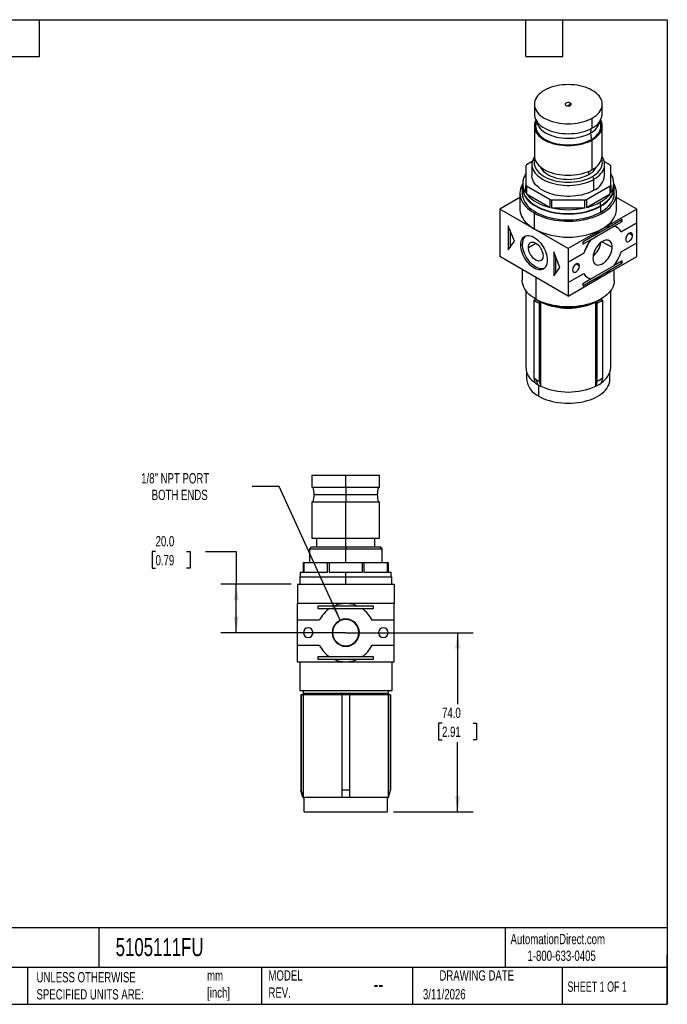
# Model space of a CAD drawing. Header units: millimetres. Extents: x 13 to 546, y 13 to 419.
# Tile 2 of 2: x 279 to 546, y 13 to 419. Entities that reach past the tile are written whole.
import ezdxf

# ---------------------------------------------------------------- set-up
doc = ezdxf.new("R2010")
doc.units = ezdxf.units.MM
doc.header["$LTSCALE"] = 2
doc.linetypes.add('SLD-Solid', pattern=[0])
doc.layers.add('DIMENSIONS', color=140, linetype='SLD-Solid', lineweight=25)
doc.layers.add('TEXT', color=140, linetype='SLD-Solid', lineweight=25)
doc.styles.add('SLDTEXTSTYLE0', font='TXT', dxfattribs={"width": 0.7})
doc.styles.add('SLDTEXTSTYLE1', font='TXT', dxfattribs={"width": 0.65})
doc.dimstyles.new('SLDDIMSTYLE2', dxfattribs={"dimtxt": 4.316016, "dimasz": 6.604, "dimexe": 0, "dimexo": 0.0625, "dimgap": 1.079004, "dimtad": 0, "dimtih": 1, "dimtoh": 1, "dimdec": 1, "dimrnd": 1e-09, "dimzin": 4, "dimdsep": 46, "dimtxsty": 'SLDTEXTSTYLE0', "dimsah": 1, "dimcen": 0.09, "dimadec": 0, "dimazin": 1, "dimtfac": 1, "dimtdec": 1, "dimtofl": 0, "dimtmove": 0, "dimatfit": 3, "dimfxl": 0, "dimfrac": 2, "dimtolj": 1, "dimtzin": 12, "dimarcsym": 0})
doc.dimstyles.new('SLDDIMSTYLE4', dxfattribs={"dimtxt": 4.316016, "dimasz": 6.604, "dimexe": 0, "dimexo": 0.0625, "dimgap": 1.079004, "dimtad": 0, "dimtih": 1, "dimtoh": 1, "dimdec": 1, "dimrnd": 1e-09, "dimzin": 12, "dimdsep": 46, "dimtxsty": 'SLDTEXTSTYLE0', "dimsah": 1, "dimcen": 0, "dimadec": 0, "dimazin": 3, "dimtfac": 1, "dimtdec": 1, "dimtofl": 0, "dimtmove": 0, "dimatfit": 3, "dimfxl": 0, "dimfrac": 2, "dimtolj": 1, "dimtzin": 12, "dimarcsym": 0})

# ---------------------------------------------------------------- blocks, each defined once
blk = doc.blocks.new('_D_5')
at = {"layer": 'DIMENSIONS'}
for p, q in [((334.88, 199.53), (333.43, 199.53)), ((333.43, 199.53), (333.43, 192.67)), ((347.7, 199.53), (349.15, 199.53)), ((349.15, 199.53), (349.15, 192.67)), ((355.49, 199.53), (368.19, 199.53)), ((368.19, 199.53), (368.19, 186.09)), ((333.43, 192.67), (334.88, 192.67)), ((349.15, 192.67), (347.7, 192.67)), ((390.88, 186.09), (361.84, 186.09)), ((368.19, 166.09), (368.19, 186.09)), ((410.83, 166.09), (361.84, 166.09))]:
    blk.add_line(p, q, dxfattribs=at)
for points in [[(368.19, 186.09), (367.17, 179.49), (369.2, 179.49)], [(368.19, 166.09), (369.2, 172.7), (367.17, 172.7)]]:
    blk.add_solid(points, dxfattribs=at)
at = {"layer": 'DIMENSIONS', "char_height": 4.233, "attachment_point": 1, "style": 'SLDTEXTSTYLE0'}
for s, insert in [('20.0', (334.88, 205.95)), ('0.79', (334.88, 198.13))]:
    blk.add_mtext(s, dxfattribs=dict(at, insert=insert))
blk = doc.blocks.new('_D_6')
at = {"layer": 'DIMENSIONS'}
for p, q in [((385.91, 226.48), (374.8, 226.48)), ((411.05, 171.21), (385.91, 226.48))]:
    blk.add_line(p, q, dxfattribs=at)
blk.add_solid([(411.05, 171.21), (409.24, 177.65), (407.39, 176.81)], dxfattribs=at)
at = {"layer": 'DIMENSIONS', "attachment_point": 1, "style": 'SLDTEXTSTYLE0'}
for s, insert, char_height in [('1/8" NPT PORT', (328.96, 231.94), 4.2333), ('BOTH ENDS', (333.28, 225.08), 4.233)]:
    blk.add_mtext(s, dxfattribs=dict(at, insert=insert, char_height=char_height))
blk = doc.blocks.new('_D_7')
at = {"layer": 'DIMENSIONS'}
for p, q in [((415.91, 166.09), (465.9, 166.09)), ((459.55, 166.09), (459.55, 136.54)), ((453.13, 128.72), (451.69, 128.72)), ((451.69, 128.72), (451.69, 121.86)), ((465.96, 128.72), (467.41, 128.72)), ((467.41, 128.72), (467.41, 121.86)), ((451.69, 121.86), (453.13, 121.86)), ((459.55, 92.09), (459.55, 120.89)), ((467.41, 121.86), (465.96, 121.86)), ((433.11, 92.09), (465.9, 92.09))]:
    blk.add_line(p, q, dxfattribs=at)
for points in [[(459.55, 166.09), (458.53, 159.49), (460.56, 159.49)], [(459.55, 92.09), (460.56, 98.7), (458.53, 98.7)]]:
    blk.add_solid(points, dxfattribs=at)
at = {"layer": 'DIMENSIONS', "char_height": 4.233, "attachment_point": 1, "style": 'SLDTEXTSTYLE0'}
for s, insert in [('74.0', (453.13, 135.14)), ('2.91', (453.13, 127.31))]:
    blk.add_mtext(s, dxfattribs=dict(at, insert=insert))

msp = doc.modelspace()

# ---------------------------------------------------------------- linework, layer by layer
for p, q in [((491.23, 384.2), (491.23, 380.12)), ((519.23, 380.12), (519.23, 384.2)), ((515.13, 374.41), (515.13, 378.49)), ((491.23, 375.22), (491.23, 362.97)), ((519.23, 362.97), (519.23, 375.22)), ((515.13, 357.26), (515.13, 369.51)), ((487.73, 358.77), (487.73, 350.84)), ((490.36, 360.51), (488, 359.15)), ((490.23, 359.36), (490.23, 354.81)), ((520.1, 360.51), (522.46, 359.15)), ((520.23, 354.81), (520.23, 359.36)), ((522.73, 350.84), (522.73, 358.77)), ((513.71, 355.22), (513.71, 356.54)), ((515.18, 354.37), (515.84, 353.24)), ((486.23, 349.91), (486.23, 347.46)), ((486.43, 351.54), (486.43, 349.91)), ((487.73, 347.58), (487.73, 350.84)), ((488, 350.47), (488, 347.2)), ((488, 350.47), (497.71, 344.86)), ((512.75, 344.86), (522.46, 350.47)), ((515.84, 348.68), (515.84, 353.24)), ((522.46, 347.2), (522.46, 350.47)), ((522.73, 350.84), (522.73, 347.58)), ((524.03, 349.91), (524.03, 351.54)), ((524.23, 347.46), (524.23, 349.91)), ((485.28, 345.7), (476.98, 340.91)), ((485.28, 347.46), (485.28, 340.93)), ((488, 347.2), (497.71, 341.59)), ((512.75, 341.59), (522.46, 347.2)), ((525.18, 340.93), (525.18, 347.46)), ((533.48, 340.95), (525.18, 345.74)), ((497.71, 341.59), (497.71, 344.86)), ((498.36, 344.71), (498.36, 341.44)), ((498.36, 344.71), (512.1, 344.71)), ((498.36, 341.44), (512.1, 341.44)), ((512.1, 341.44), (512.1, 344.71)), ((512.75, 344.86), (512.75, 341.59)), ((518.52, 342.23), (518.52, 343.87)), ((518.66, 339.7), (518.66, 342.15)), ((476.98, 340.91), (476.98, 335.27)), ((505.19, 324.62), (476.98, 340.91)), ((491.12, 339.32), (491.12, 332.78)), ((533.48, 340.95), (519.34, 332.78)), ((533.48, 335.31), (533.48, 340.95)), ((476.98, 335.31), (476.94, 335.29)), ((476.94, 335.29), (476.94, 326.96)), ((476.98, 335.27), (476.94, 335.29)), ((482.96, 327.66), (480.48, 334.04)), ((480.48, 334.04), (480.48, 324.14)), ((514.68, 328.42), (524.06, 333.84)), ((522.76, 333.9), (515.98, 329.99)), ((527.47, 336.66), (522.73, 333.92)), ((522.76, 333.9), (522.73, 333.92)), ((524.03, 333.86), (527.47, 335.84)), ((524.03, 333.86), (524.06, 333.84)), ((525.37, 333.36), (525.34, 333.38)), ((526.76, 336.25), (527.47, 335.84)), ((527.04, 331.59), (533.48, 335.31)), ((533.51, 335.29), (527.05, 331.56)), ((527.47, 335.84), (527.47, 336.66)), ((533.51, 335.29), (533.48, 335.31)), ((533.51, 326.96), (533.51, 335.29)), ((481.19, 332.21), (481.19, 325.14)), ((519.34, 332.78), (505.19, 324.62)), ((515.94, 330.01), (511.2, 327.27)), ((515.94, 330.01), (515.98, 329.99)), ((530.33, 330.92), (531.75, 330.11)), ((476.98, 326.94), (476.94, 326.96)), ((476.98, 326.94), (476.98, 321.31)), ((480.48, 324.14), (482.96, 327.66)), ((485.61, 326.13), (486.31, 326.54)), ((488.77, 325.12), (491.79, 326.87)), ((511.2, 326.46), (514.65, 328.44)), ((511.2, 327.27), (511.2, 326.46)), ((514.68, 328.42), (514.65, 328.44)), ((519.25, 327.48), (523.35, 325.26)), ((527.05, 323.23), (533.51, 326.96)), ((533.48, 321.35), (533.48, 326.94)), ((505.19, 305.02), (476.98, 321.31)), ((501.69, 316.84), (499.22, 323.22)), ((499.22, 323.22), (499.22, 313.32)), ((499.93, 321.4), (499.93, 314.33)), ((505.19, 324.62), (505.19, 318.98)), ((505.19, 318.98), (511.65, 322.71)), ((511.69, 322.69), (505.23, 318.96)), ((511.69, 322.69), (511.65, 322.71)), ((520.14, 313.65), (533.48, 321.35)), ((505.23, 318.96), (505.19, 318.98)), ((505.23, 318.96), (505.23, 310.64)), ((508.41, 318.27), (509.83, 317.45)), ((524.06, 317.51), (514.68, 312.09)), ((522.73, 315.96), (527.47, 318.7)), ((527.47, 319.51), (524.11, 317.58)), ((526.76, 319.11), (527.47, 318.7)), ((527.47, 318.7), (527.47, 319.51)), ((486.23, 315.97), (486.23, 311.53)), ((499.22, 313.32), (501.69, 316.84)), ((505.23, 310.64), (511.69, 314.37)), ((515.98, 312.02), (522.76, 315.94)), ((522.73, 315.96), (522.76, 315.94)), ((524.23, 311.53), (524.23, 316.01)), ((491.79, 312.76), (491.79, 303.78)), ((505.19, 305.02), (518.6, 312.76)), ((505.23, 310.64), (505.19, 310.66)), ((505.19, 310.66), (505.19, 305.02)), ((514.63, 312.1), (511.2, 310.12)), ((511.2, 309.31), (515.94, 312.04)), ((511.2, 310.12), (511.2, 309.31)), ((513.34, 312.59), (513.37, 312.57)), ((515.98, 312.02), (515.94, 312.04)), ((487.68, 307.33), (487.68, 275.6)), ((522.78, 275.6), (522.78, 307.33)), ((491.13, 303.31), (491.8, 303.7)), ((491.13, 271.14), (491.13, 303.31)), ((491.8, 303.7), (491.22, 304.12)), ((492.89, 303.19), (492.82, 303.06)), ((493.93, 302.47), (493.25, 302.09)), ((493.25, 302.09), (493.25, 269.91)), ((493.93, 267.85), (493.93, 302.47)), ((516.53, 302.47), (516.53, 267.85)), ((517.21, 302.09), (516.53, 302.47)), ((517.21, 269.91), (517.21, 302.09)), ((519.23, 304.12), (518.65, 303.7)), ((518.65, 303.7), (519.33, 303.31)), ((519.33, 303.31), (519.33, 271.14)), ((488.03, 273.59), (488.03, 270.7)), ((522.43, 270.7), (522.43, 273.59)), ((492.72, 268.38), (492.15, 270.5)), ((493.07, 263.68), (493.07, 268.18)), ((493.82, 267.79), (493.93, 267.85)), ((516.53, 267.85), (516.64, 267.79)), ((399.37, 231.09), (399.37, 226.09)), ((399.37, 231.09), (413.37, 231.09)), ((413.37, 226.09), (413.37, 231.09)), ((413.37, 231.09), (427.37, 231.09)), ((427.37, 226.09), (427.37, 231.09)), ((399.37, 226.09), (413.37, 226.09)), ((413.37, 226.09), (427.37, 226.09)), ((413.37, 226.09), (413.37, 223.09)), ((399.37, 220.09), (399.37, 205.09)), ((399.37, 220.09), (413.37, 220.09)), ((400.34, 223.09), (413.37, 223.09)), ((413.37, 223.09), (413.37, 220.09)), ((413.37, 223.09), (426.41, 223.09)), ((413.37, 205.09), (413.37, 220.09)), ((413.37, 220.09), (427.37, 220.09)), ((427.37, 205.09), (427.37, 220.09)), ((399.37, 205.09), (413.37, 205.09)), ((401.37, 205.09), (401.37, 201.59)), ((413.37, 205.09), (427.37, 205.09)), ((413.37, 201.59), (413.37, 205.09)), ((425.37, 201.59), (425.37, 205.09)), ((399.29, 201.59), (398.37, 200.67)), ((398.37, 200.67), (398.37, 195.09)), ((398.37, 200.67), (413.37, 200.67)), ((399.29, 201.59), (413.37, 201.59)), ((413.37, 201.59), (413.37, 200.67)), ((413.37, 201.59), (427.45, 201.59)), ((413.37, 195.09), (413.37, 200.67)), ((413.37, 200.67), (428.37, 200.67)), ((428.37, 200.67), (427.45, 201.59)), ((428.37, 195.09), (428.37, 200.67)), ((395.87, 191.09), (395.87, 195.09)), ((395.87, 195.09), (396.14, 195.09)), ((396.14, 195.09), (396.14, 191.09)), ((396.14, 195.09), (405.86, 195.09)), ((405.86, 191.09), (405.86, 195.09)), ((405.86, 195.09), (406.51, 195.09)), ((406.51, 195.09), (406.51, 191.09)), ((406.51, 195.09), (420.24, 195.09)), ((420.24, 191.09), (420.24, 195.09)), ((420.24, 195.09), (420.89, 195.09)), ((420.89, 195.09), (420.89, 191.09)), ((420.89, 195.09), (430.61, 195.09)), ((430.61, 191.09), (430.61, 195.09)), ((430.61, 195.09), (430.87, 195.09)), ((430.87, 195.09), (430.87, 191.09)), ((394.57, 191.09), (394.57, 189.09)), ((394.57, 191.09), (395.87, 191.09)), ((396.14, 191.09), (405.86, 191.09)), ((406.51, 191.09), (413.37, 191.09)), ((413.37, 189.09), (413.37, 191.09)), ((413.37, 191.09), (420.24, 191.09)), ((420.89, 191.09), (430.61, 191.09)), ((430.87, 191.09), (432.17, 191.09)), ((432.17, 189.09), (432.17, 191.09)), ((394.37, 189.09), (394.37, 186.09)), ((394.37, 189.09), (413.37, 189.09)), ((413.37, 186.09), (413.37, 189.09)), ((413.37, 189.09), (432.37, 189.09)), ((432.37, 186.09), (432.37, 189.09)), ((393.42, 186.09), (393.42, 178.09)), ((393.42, 186.09), (433.32, 186.09)), ((433.32, 186.09), (433.32, 178.09)), ((413.37, 178.09), (393.37, 178.09)), ((393.37, 178.09), (393.37, 171.19)), ((401.87, 177.09), (401.87, 176.09)), ((408.58, 177.09), (401.87, 177.09)), ((401.87, 176.09), (406.74, 176.09)), ((406.74, 176.09), (420.01, 176.09)), ((418.17, 177.09), (408.58, 177.09)), ((433.37, 178.09), (413.37, 178.09)), ((424.87, 177.09), (418.17, 177.09)), ((420.01, 176.09), (424.87, 176.09)), ((424.87, 176.09), (424.87, 177.09)), ((433.37, 171.19), (433.37, 178.09)), ((393.37, 171.19), (393.37, 160.99)), ((402.51, 171.19), (393.37, 171.19)), ((433.37, 171.19), (424.24, 171.19)), ((433.37, 160.99), (433.37, 171.19)), ((407.95, 166.09), (407.75, 166.09)), ((413.37, 166.09), (407.95, 166.09)), ((413.37, 166.09), (418.8, 166.09)), ((418.8, 166.09), (419, 166.09)), ((393.37, 160.99), (402.51, 160.99)), ((393.37, 160.99), (393.37, 154.09)), ((424.24, 160.99), (433.37, 160.99)), ((433.37, 154.09), (433.37, 160.99)), ((401.87, 156.09), (401.87, 155.09)), ((406.74, 156.09), (401.87, 156.09)), ((401.87, 155.09), (408.58, 155.09)), ((420.01, 156.09), (406.74, 156.09)), ((408.58, 155.09), (418.17, 155.09)), ((418.17, 155.09), (424.87, 155.09)), ((424.87, 156.09), (420.01, 156.09)), ((424.87, 155.09), (424.87, 156.09)), ((393.37, 154.09), (413.37, 154.09)), ((394.37, 154.09), (394.37, 142.09)), ((413.37, 154.09), (433.37, 154.09)), ((432.37, 154.09), (432.37, 142.09)), ((432.37, 142.09), (394.37, 142.09)), ((394.87, 140.49), (394.87, 101.09)), ((394.94, 140.49), (394.87, 140.49)), ((394.94, 140.49), (394.94, 101.09)), ((395.89, 140.49), (394.94, 140.49)), ((395.82, 142.09), (395.82, 140.99)), ((430.92, 140.99), (395.82, 140.99)), ((396.07, 140.74), (395.82, 140.99)), ((396.07, 140.74), (395.82, 140.49)), ((411.87, 140.49), (395.89, 140.49)), ((395.89, 98.09), (395.89, 140.49)), ((430.67, 140.74), (396.07, 140.74)), ((414.87, 140.49), (411.87, 140.49)), ((411.87, 101.09), (411.87, 140.49)), ((414.87, 140.49), (414.87, 101.09)), ((430.86, 140.49), (414.87, 140.49)), ((430.67, 140.74), (430.92, 140.99)), ((430.67, 140.74), (430.92, 140.49)), ((430.86, 140.49), (430.86, 98.09)), ((431.81, 140.49), (430.86, 140.49)), ((430.92, 142.09), (430.92, 140.99)), ((431.81, 101.09), (431.81, 140.49)), ((431.87, 140.49), (431.81, 140.49)), ((431.87, 140.49), (431.87, 101.09)), ((394.94, 101.09), (394.87, 101.09)), ((395.68, 98.09), (394.87, 101.09)), ((395.74, 98.09), (395.68, 98.09)), ((395.74, 98.09), (395.89, 98.09)), ((411.87, 98.09), (395.89, 98.09)), ((396.17, 92.09), (396.17, 98.09)), ((414.87, 101.09), (411.87, 101.09)), ((411.87, 98.09), (411.87, 101.09)), ((414.87, 98.09), (411.87, 98.09)), ((414.87, 101.09), (414.87, 98.09)), ((430.86, 98.09), (414.87, 98.09)), ((430.57, 92.09), (430.57, 98.09)), ((430.86, 98.09), (431.01, 98.09)), ((431.07, 98.09), (431.01, 98.09)), ((431.07, 98.09), (431.87, 101.09)), ((431.87, 101.09), (431.81, 101.09)), ((396.17, 92.09), (430.57, 92.09))]:
    msp.add_line(p, q)
at = {"flags": 128}
for points in [[(515.13, 378.49), (515.95, 379.01), (516.7, 379.57), (517.35, 380.16), (517.92, 380.79), (518.38, 381.44), (518.75, 382.11), (519.02, 382.8), (519.18, 383.5), (519.23, 384.2), (519.18, 384.91), (519.02, 385.61), (518.75, 386.3), (518.38, 386.97), (517.92, 387.62), (517.35, 388.24), (516.7, 388.84), (515.95, 389.4), (515.13, 389.92), (514.23, 390.39), (513.26, 390.82), (512.23, 391.2), (511.15, 391.53), (510.02, 391.8), (508.85, 392.01), (507.66, 392.16), (506.45, 392.25), (505.23, 392.29), (504.01, 392.25), (502.8, 392.16), (501.61, 392.01), (500.44, 391.8), (499.31, 391.53), (498.23, 391.2), (497.2, 390.82), (496.23, 390.39), (495.33, 389.92)], [(495.33, 389.92), (494.5, 389.4), (493.76, 388.84), (493.1, 388.24), (492.54, 387.62), (492.07, 386.97), (491.71, 386.3), (491.44, 385.61), (491.28, 384.91), (491.23, 384.2), (491.28, 383.5), (491.44, 382.8), (491.71, 382.11), (492.07, 381.44), (492.54, 380.79), (493.1, 380.16), (493.76, 379.57), (494.5, 379.01), (495.33, 378.49), (496.23, 378.01), (497.2, 377.58), (498.23, 377.2), (499.31, 376.88), (500.44, 376.61), (501.61, 376.4), (502.8, 376.24), (504.01, 376.15), (505.23, 376.12), (506.45, 376.15), (507.66, 376.24), (508.85, 376.4), (510.02, 376.61), (511.15, 376.88), (512.23, 377.2), (513.26, 377.58), (514.23, 378.01), (515.13, 378.49)], [(506.11, 384.71), (505.8, 384.85), (505.42, 384.92), (505.03, 384.92), (504.66, 384.85), (504.35, 384.71), (504.12, 384.53), (503.99, 384.32), (503.99, 384.09), (504.12, 383.88), (504.35, 383.69)], [(504.35, 383.69), (504.66, 383.56), (505.03, 383.49), (505.42, 383.49), (505.8, 383.56), (506.11, 383.69), (506.34, 383.88), (506.46, 384.09), (506.46, 384.32), (506.34, 384.53), (506.11, 384.71)], [(491.23, 380.12), (491.28, 379.42), (491.44, 378.72), (491.71, 378.03), (492.07, 377.36), (492.54, 376.71), (493.1, 376.08), (493.76, 375.48), (494.5, 374.93), (495.33, 374.41), (496.23, 373.93), (497.2, 373.5), (498.23, 373.12), (499.31, 372.8), (500.44, 372.53), (501.61, 372.31), (502.8, 372.16), (504.01, 372.07), (505.23, 372.04), (506.45, 372.07), (507.66, 372.16), (508.85, 372.31), (510.02, 372.53), (511.15, 372.8), (512.23, 373.12), (513.26, 373.5), (514.23, 373.93), (515.13, 374.41)], [(491.89, 377.67), (491.71, 377.31), (491.44, 376.62), (491.28, 375.93), (491.23, 375.22), (491.28, 374.52), (491.44, 373.82), (491.71, 373.13), (492.07, 372.46), (492.54, 371.81), (493.1, 371.18), (493.76, 370.59), (494.5, 370.03), (495.33, 369.51), (496.23, 369.03), (497.2, 368.6), (498.23, 368.22), (499.31, 367.9), (500.44, 367.63), (501.61, 367.41), (502.8, 367.26), (504.01, 367.17), (505.23, 367.14), (506.45, 367.17), (507.66, 367.26), (508.85, 367.41), (510.02, 367.63), (511.15, 367.9), (512.23, 368.22), (513.26, 368.6), (514.23, 369.03), (515.13, 369.51)], [(492.07, 376.96), (491.93, 376.57), (491.78, 375.9), (491.73, 375.22), (491.78, 374.54), (491.93, 373.87), (492.19, 373.2), (492.54, 372.56), (492.99, 371.93), (493.54, 371.32), (494.17, 370.75), (494.89, 370.21), (495.68, 369.71), (496.55, 369.25), (497.49, 368.84), (498.48, 368.47), (499.52, 368.16), (500.61, 367.9), (501.73, 367.69), (502.88, 367.55), (504.05, 367.46), (505.23, 367.43), (506.41, 367.46), (507.57, 367.55), (508.72, 367.69), (509.85, 367.9), (510.93, 368.16), (511.98, 368.47), (512.97, 368.84), (513.91, 369.25), (514.77, 369.71)], [(492.22, 377.13), (492.27, 376.83), (492.45, 376.16), (492.74, 375.51), (493.13, 374.87), (493.61, 374.25), (494.19, 373.67), (494.85, 373.11), (495.6, 372.59), (496.43, 372.11), (497.33, 371.68), (498.29, 371.3), (499.31, 370.96), (500.37, 370.68), (501.48, 370.46), (502.61, 370.3), (503.77, 370.19), (504.94, 370.15), (506.11, 370.16), (507.27, 370.24), (508.41, 370.37), (509.54, 370.57), (510.62, 370.82), (511.66, 371.12), (512.65, 371.48), (513.59, 371.89), (514.45, 372.35)], [(514.77, 369.71), (515.57, 370.21), (516.29, 370.75), (516.92, 371.32), (517.46, 371.93), (517.91, 372.56), (518.27, 373.2), (518.52, 373.87), (518.68, 374.54), (518.73, 375.22), (518.68, 375.9), (518.52, 376.57), (518.39, 376.95)], [(515.13, 369.51), (515.95, 370.03), (516.7, 370.59), (517.35, 371.18), (517.92, 371.81), (518.38, 372.46), (518.75, 373.13), (519.02, 373.82), (519.18, 374.52), (519.23, 375.22), (519.18, 375.93), (519.02, 376.62), (518.75, 377.31), (518.57, 377.67)], [(491.25, 362.51), (490.85, 361.83), (490.55, 361.14), (490.34, 360.44), (490.24, 359.72), (490.24, 359.01), (490.34, 358.29), (490.55, 357.59), (490.85, 356.89), (491.26, 356.22), (491.75, 355.56), (492.34, 354.93), (493.02, 354.33), (493.78, 353.77), (494.62, 353.24), (495.53, 352.76), (496.51, 352.32), (497.55, 351.93), (498.64, 351.58), (499.78, 351.3), (500.95, 351.06), (502.15, 350.89), (503.37, 350.77), (504.61, 350.71), (505.85, 350.71), (507.08, 350.77), (508.31, 350.89), (509.51, 351.06), (510.68, 351.3), (511.82, 351.58), (512.91, 351.93), (513.95, 352.32), (514.92, 352.76), (515.84, 353.24)], [(491.23, 362.97), (491.28, 362.27), (491.44, 361.57), (491.71, 360.88), (492.07, 360.21), (492.54, 359.56), (493.1, 358.93), (493.76, 358.34), (494.5, 357.78), (495.33, 357.26), (496.23, 356.78), (497.2, 356.35), (498.23, 355.97), (499.31, 355.65), (500.44, 355.38), (501.61, 355.17), (502.8, 355.01), (504.01, 354.92), (505.23, 354.89), (506.45, 354.92), (507.66, 355.01), (508.85, 355.17), (510.02, 355.38), (511.15, 355.65), (512.23, 355.97), (513.26, 356.35), (514.23, 356.78), (515.13, 357.26)], [(515.84, 353.24), (516.68, 353.77), (517.44, 354.33), (518.11, 354.93), (518.7, 355.56), (519.2, 356.22), (519.61, 356.89), (519.91, 357.59), (520.11, 358.29), (520.22, 359.01), (520.22, 359.72), (520.11, 360.44), (519.91, 361.14), (519.61, 361.83), (519.21, 362.51)], [(491.41, 361.68), (491.36, 361.53), (491.2, 360.82), (491.15, 360.12), (491.2, 359.41), (491.36, 358.7), (491.63, 358.01), (492, 357.34), (492.47, 356.68), (493.04, 356.05), (493.7, 355.45), (494.44, 354.89), (495.27, 354.37), (496.18, 353.89), (497.15, 353.46), (498.19, 353.08), (499.28, 352.75), (500.41, 352.48), (501.58, 352.26), (502.78, 352.11), (504, 352.02), (505.23, 351.99), (506.46, 352.02), (507.67, 352.11), (508.87, 352.26), (510.04, 352.48), (511.18, 352.75), (512.27, 353.08), (513.3, 353.46), (514.28, 353.89), (515.18, 354.37)], [(493.55, 358.51), (493.64, 358.32), (493.99, 357.69), (494.44, 357.09), (494.98, 356.51), (495.62, 355.96), (496.35, 355.46), (497.16, 354.99), (498.04, 354.57), (498.98, 354.2), (499.99, 353.88), (501.04, 353.62), (502.12, 353.42), (503.24, 353.28), (504.37, 353.21), (505.51, 353.19), (506.65, 353.24), (507.78, 353.35), (508.88, 353.52), (509.95, 353.75), (510.98, 354.04), (511.95, 354.38), (512.87, 354.77), (513.71, 355.22)], [(515.18, 354.37), (516.01, 354.89), (516.76, 355.45), (517.42, 356.05), (517.99, 356.68), (518.46, 357.34), (518.83, 358.01), (519.09, 358.7), (519.26, 359.41), (519.31, 360.12), (519.26, 360.82), (519.09, 361.53), (519.05, 361.68)], [(515.84, 348.68), (514.92, 348.2), (513.95, 347.76), (512.91, 347.37), (511.82, 347.03), (510.68, 346.74), (509.51, 346.51), (508.31, 346.33), (507.08, 346.22), (505.85, 346.16), (504.61, 346.16), (503.37, 346.22), (502.15, 346.33), (500.95, 346.51), (499.78, 346.74), (498.64, 347.03), (497.55, 347.37), (496.51, 347.76), (495.53, 348.2), (494.62, 348.68), (493.78, 349.21), (493.02, 349.78), (492.34, 350.38), (491.75, 351), (491.26, 351.66), (490.85, 352.34), (490.55, 353.03), (490.34, 353.74), (490.24, 354.45), (490.23, 354.81)], [(486.36, 351.2), (486.23, 350.98), (485.84, 350.17), (485.55, 349.34), (485.36, 348.51), (485.28, 347.67), (485.31, 346.83), (485.44, 345.99), (485.68, 345.16), (486.02, 344.34), (486.47, 343.54), (487.01, 342.76), (487.66, 342.01), (488.39, 341.28), (489.22, 340.59), (490.13, 339.93), (491.12, 339.32)], [(486.43, 351.5), (486.35, 351.14), (486.24, 350.32), (486.24, 349.5), (486.35, 348.68), (486.56, 347.87), (486.88, 347.07), (487.3, 346.29), (487.81, 345.52), (488.43, 344.78), (489.14, 344.07), (489.94, 343.4), (490.83, 342.75), (491.79, 342.15), (492.84, 341.59), (493.95, 341.08), (495.12, 340.62), (496.35, 340.21), (497.63, 339.86), (498.95, 339.56), (500.31, 339.31), (501.7, 339.13), (503.1, 339.01), (504.52, 338.95), (505.94, 338.95), (507.36, 339.01), (508.76, 339.13), (510.15, 339.31), (511.5, 339.56), (512.83, 339.86), (514.11, 340.21), (515.34, 340.62), (516.51, 341.08), (517.62, 341.59), (518.66, 342.15)], [(486.43, 349.91), (486.44, 349.5), (486.55, 348.69), (486.76, 347.89), (487.07, 347.1), (487.48, 346.32), (488, 345.57), (488.61, 344.84), (489.31, 344.13), (490.1, 343.46), (490.98, 342.83), (491.94, 342.23), (492.97, 341.68), (494.07, 341.18), (495.23, 340.72), (496.44, 340.31), (497.71, 339.96), (499.02, 339.66), (500.36, 339.43), (501.73, 339.24), (503.12, 339.12), (504.53, 339.06), (505.93, 339.06), (507.33, 339.12), (508.72, 339.24), (510.09, 339.43), (511.44, 339.66), (512.75, 339.96), (514.01, 340.31), (515.23, 340.72), (516.39, 341.18), (517.49, 341.68), (518.52, 342.23)], [(491.12, 339.32), (492.19, 338.74), (493.33, 338.22), (494.53, 337.74), (495.78, 337.31), (497.09, 336.94), (498.44, 336.63), (499.83, 336.37), (501.25, 336.17), (502.69, 336.04), (504.14, 335.96), (505.59, 335.94), (507.05, 335.99), (508.49, 336.1), (509.92, 336.27), (511.32, 336.49), (512.69, 336.78), (514.03, 337.12), (515.31, 337.52), (516.54, 337.97), (517.71, 338.47), (518.81, 339.02), (519.84, 339.62), (520.79, 340.25), (521.66, 340.93), (522.45, 341.64), (523.13, 342.38), (523.73, 343.15), (524.22, 343.94), (524.62, 344.75), (524.91, 345.57), (525.1, 346.41), (525.18, 347.25), (525.15, 348.09), (525.02, 348.93), (524.78, 349.76), (524.43, 350.58), (524.1, 351.2)], [(518.52, 342.23), (519.48, 342.83), (520.36, 343.46), (521.15, 344.13), (521.85, 344.84), (522.46, 345.57), (522.97, 346.32), (523.39, 347.1), (523.7, 347.89), (523.91, 348.69), (524.02, 349.5), (524.03, 349.91)], [(518.66, 342.15), (519.63, 342.75), (520.52, 343.4), (521.32, 344.07), (522.03, 344.78), (522.64, 345.52), (523.16, 346.29), (523.58, 347.07), (523.9, 347.87), (524.11, 348.68), (524.22, 349.5), (524.22, 350.32), (524.11, 351.14), (524.03, 351.5)], [(486.23, 347.46), (486.24, 347.05), (486.35, 346.23), (486.56, 345.42), (486.88, 344.62), (487.3, 343.84), (487.81, 343.07), (488.43, 342.33), (489.14, 341.62), (489.94, 340.95), (490.83, 340.3), (491.79, 339.7), (492.84, 339.15), (493.95, 338.63), (495.12, 338.17), (496.35, 337.76), (497.63, 337.41), (498.95, 337.11), (500.31, 336.86), (501.7, 336.68), (503.1, 336.56), (504.52, 336.5), (505.94, 336.5), (507.36, 336.56), (508.76, 336.68), (510.15, 336.86), (511.5, 337.11), (512.83, 337.41), (514.11, 337.76), (515.34, 338.17), (516.51, 338.63), (517.62, 339.15), (518.66, 339.7)], [(518.66, 339.7), (519.63, 340.3), (520.52, 340.95), (521.32, 341.62), (522.03, 342.33), (522.64, 343.07), (523.16, 343.84), (523.58, 344.62), (523.9, 345.42), (524.11, 346.23), (524.22, 347.05), (524.23, 347.46)], [(485.28, 340.93), (485.29, 340.5), (485.4, 339.64), (485.63, 338.79), (485.96, 337.95), (486.4, 337.12), (486.94, 336.32), (487.59, 335.55), (488.34, 334.8), (489.18, 334.09), (490.11, 333.41), (491.12, 332.78)], [(519.34, 332.78), (520.35, 333.41), (521.28, 334.09), (522.12, 334.8), (522.87, 335.55), (523.51, 336.32), (524.06, 337.12), (524.5, 337.95), (524.83, 338.79), (525.05, 339.64), (525.16, 340.5), (525.18, 340.93)], [(485.61, 326.13), (485.64, 326.84), (485.75, 327.5), (485.94, 328.1), (486.19, 328.63), (486.51, 329.08), (486.89, 329.46), (487.33, 329.74), (487.81, 329.93), (488.35, 330.03), (488.92, 330.03), (489.52, 329.93), (490.14, 329.75), (490.77, 329.47), (491.41, 329.1), (492.04, 328.65), (492.66, 328.12), (493.26, 327.52), (493.83, 326.86), (494.36, 326.15), (494.85, 325.4), (495.28, 324.61), (495.67, 323.8), (495.98, 322.98), (496.24, 322.16), (496.42, 321.35), (496.53, 320.56), (496.57, 319.8)], [(531.75, 330.11), (531.7, 330.47), (531.58, 330.77), (531.39, 330.99), (531.13, 331.1), (530.83, 331.11), (530.5, 331.01), (530.16, 330.81), (529.83, 330.53), (529.53, 330.17), (529.27, 329.76), (529.08, 329.33), (528.96, 328.89), (528.92, 328.47)], [(528.92, 328.47), (528.96, 328.11), (529.08, 327.81), (529.27, 327.6), (529.53, 327.48), (529.83, 327.47), (530.16, 327.57), (530.5, 327.77), (530.83, 328.05), (531.13, 328.41), (531.39, 328.82), (531.58, 329.26), (531.7, 329.69), (531.75, 330.11)], [(496.57, 319.8), (496.53, 319.09), (496.42, 318.43), (496.24, 317.83), (495.98, 317.3), (495.67, 316.84), (495.28, 316.47), (494.85, 316.19), (494.36, 316), (493.83, 315.9), (493.26, 315.9), (492.66, 315.99), (492.04, 316.18), (491.41, 316.46), (490.77, 316.83), (490.14, 317.28), (489.52, 317.81), (488.92, 318.41), (488.35, 319.07), (487.81, 319.78), (487.33, 320.53), (486.89, 321.32), (486.51, 322.13), (486.19, 322.95), (485.94, 323.77), (485.75, 324.58), (485.64, 325.37), (485.61, 326.13)], [(495.3, 316.48), (495.07, 316.41), (494.53, 316.31), (493.96, 316.31), (493.37, 316.4), (492.75, 316.59), (492.11, 316.87), (491.48, 317.24), (490.84, 317.69), (490.22, 318.22), (489.62, 318.81), (489.05, 319.47), (488.52, 320.19), (488.03, 320.94), (487.6, 321.73), (487.22, 322.54), (486.9, 323.36), (486.64, 324.18), (486.46, 324.99), (486.35, 325.78), (486.31, 326.54)], [(488.77, 325.12), (488.8, 325.65), (488.91, 326.12), (489.1, 326.52), (489.34, 326.84), (489.65, 327.08), (490.01, 327.23), (490.42, 327.28), (490.86, 327.24), (491.32, 327.1), (491.79, 326.87), (492.27, 326.55), (492.73, 326.16), (493.17, 325.69), (493.57, 325.17), (493.94, 324.61), (494.24, 324.01), (494.49, 323.4), (494.67, 322.79), (494.79, 322.19), (494.82, 321.62)], [(494.82, 321.62), (494.79, 321.1), (494.67, 320.63), (494.49, 320.23), (494.24, 319.9), (493.94, 319.66), (493.57, 319.52), (493.17, 319.46), (492.73, 319.51), (492.27, 319.64), (491.79, 319.88), (491.32, 320.19), (490.86, 320.59), (490.42, 321.05), (490.01, 321.57), (489.65, 322.14), (489.34, 322.73), (489.1, 323.34), (488.91, 323.95), (488.8, 324.55), (488.77, 325.12)], [(523.35, 325.26), (523.31, 325.86), (523.2, 326.41), (523.02, 326.9), (522.77, 327.31), (522.46, 327.64), (522.09, 327.89), (521.66, 328.04), (521.2, 328.1), (520.7, 328.06), (520.18, 327.93), (519.64, 327.7), (519.1, 327.39), (518.56, 326.99), (518.04, 326.52), (517.54, 325.99), (517.08, 325.39), (516.66, 324.75), (516.29, 324.08), (515.97, 323.39), (515.72, 322.69), (515.54, 321.99), (515.43, 321.31), (515.39, 320.67)], [(515.39, 320.67), (515.43, 320.06), (515.54, 319.51), (515.72, 319.03), (515.97, 318.62), (516.29, 318.28), (516.66, 318.04), (517.08, 317.89), (517.54, 317.83), (518.04, 317.87), (518.56, 318), (519.1, 318.22), (519.64, 318.54), (520.18, 318.93), (520.7, 319.4), (521.2, 319.94), (521.66, 320.54), (522.09, 321.17), (522.46, 321.85), (522.77, 322.54), (523.02, 323.24), (523.2, 323.94), (523.31, 324.61), (523.35, 325.26)], [(509.83, 317.45), (509.78, 317.82), (509.66, 318.12), (509.47, 318.33), (509.21, 318.44), (508.91, 318.45), (508.58, 318.36), (508.24, 318.16), (507.91, 317.87), (507.61, 317.52), (507.35, 317.11), (507.16, 316.67), (507.04, 316.24), (507, 315.82)], [(507, 315.82), (507.04, 315.45), (507.16, 315.16), (507.35, 314.94), (507.61, 314.83), (507.91, 314.82), (508.24, 314.92), (508.58, 315.11), (508.91, 315.4), (509.21, 315.76), (509.47, 316.17), (509.66, 316.6), (509.78, 317.04), (509.83, 317.45)], [(491.79, 303.78), (490.83, 304.38), (489.94, 305.02), (489.14, 305.7), (488.43, 306.41), (487.81, 307.14), (487.3, 307.91), (486.88, 308.69), (486.56, 309.49), (486.35, 310.3), (486.24, 311.12), (486.23, 311.53)], [(524.23, 311.53), (524.22, 311.12), (524.11, 310.3), (523.9, 309.49), (523.58, 308.69), (523.16, 307.91), (522.64, 307.14), (522.03, 306.41), (521.32, 305.7), (520.52, 305.02), (519.63, 304.38), (518.66, 303.78), (517.62, 303.22), (516.51, 302.71), (515.34, 302.24), (514.11, 301.83), (512.83, 301.48), (511.5, 301.18), (510.15, 300.94), (508.76, 300.75), (507.36, 300.63), (505.94, 300.57), (504.52, 300.57), (503.1, 300.63), (501.7, 300.75), (500.31, 300.94), (498.95, 301.18), (497.63, 301.48), (496.35, 301.83), (495.12, 302.24), (493.95, 302.71), (492.84, 303.22), (491.79, 303.78)], [(491.7, 269.02), (491.38, 270.21), (491.13, 271.14)], [(493.07, 263.68), (494.06, 263.15), (495.12, 262.67), (496.24, 262.24), (497.42, 261.86), (498.65, 261.53), (499.91, 261.26), (501.21, 261.05), (502.54, 260.9), (503.88, 260.81), (505.23, 260.77), (506.58, 260.81), (507.92, 260.9), (509.24, 261.05), (510.54, 261.26), (511.81, 261.53), (513.04, 261.86), (514.22, 262.24), (515.34, 262.67), (516.4, 263.15), (517.39, 263.68), (518.31, 264.26), (519.14, 264.87), (519.89, 265.52), (520.55, 266.2), (521.12, 266.9), (521.59, 267.64), (521.95, 268.39), (522.22, 269.15), (522.38, 269.93), (522.43, 270.7)], [(493.25, 269.91), (493.57, 268.73), (493.82, 267.79)], [(516.64, 267.79), (516.96, 268.98), (517.21, 269.91)], [(519.33, 271.14), (519.01, 269.95), (518.76, 269.02)], [(394.94, 101.09), (395.39, 99.41), (395.74, 98.09)], [(431.01, 98.09), (431.46, 99.77), (431.81, 101.09)]]:
    msp.add_lwpolyline(points, dxfattribs=at)
for centre, radius, start, end in [((504.7, 384.52), 1.01, 278.1384, 301.4832), ((504.01, 385.58), 2.28, 302.5028, 337.746), ((512.26, 380.79), 7, 294.2025, 354.4774), ((511.5, 378.57), 6.89, 295.3536, 347.9029), ((522.29, 372.4), 7.84, 167.1931, 180.3923), ((526.03, 372.44), 11.58, 180.4524, 193.6262), ((512.26, 363.65), 7, 294.2025, 354.4774), ((495.35, 353.59), 9.21, 142.9093, 145.7706), ((510.43, 361.59), 7.17, 297.2909, 334.5902), ((515.11, 353.59), 9.21, 34.2294, 37.0907), ((493.23, 351.54), 6.78, 144.2244, 215.7756), ((512.76, 355.53), 7.5, 294.1837, 354.4961), ((517.23, 351.54), 6.78, 324.2244, 35.7756), ((495.35, 356.02), 9.21, 214.2294, 217.0907), ((515.11, 356.02), 9.21, 322.9093, 325.7706), ((501.1, 358.69), 17.43, 221.2281, 258.7773), ((512.2, 355.32), 13.08, 298.8821, 321.6326), ((504.53, 371.93), 27.91, 255.8687, 257.2351), ((505.23, 372.32), 31.64, 257.4597, 282.5403), ((505.93, 371.93), 27.91, 282.7649, 284.1313), ((507.41, 363.62), 22.67, 283.6117, 299.3537), ((524.56, 322.97), 11.08, 99.3099, 140.6847), ((523.55, 325.87), 8.09, 95.8245, 121.3719), ((523.27, 329.79), 4.14, 60.1455, 79.5403), ((523.26, 329.68), 4.23, 26.3852, 79.0961), ((490.47, 326.85), 4.17, 133.8608, 184.289), ((505.23, 359.95), 30.61, 242.559, 297.441), ((526.88, 320.1), 14.76, 120.7509, 137.8205), ((530.98, 316.27), 20.37, 143.3068, 161.5528), ((531.02, 316.25), 20.37, 143.3068, 161.5528), ((510.08, 328.33), 8.67, 308.3073, 351.6981), ((507.72, 329.68), 20.37, 323.3068, 341.5528), ((515.57, 316.37), 4.39, 207.3212, 239.3902), ((515.48, 316.25), 4.23, 206.3852, 259.0961), ((514.19, 322.96), 11.08, 279.3099, 320.6847), ((500.88, 317.75), 17.43, 235.9731, 244.0323), ((500.55, 316.49), 15.49, 235.6149, 240.0511), ((501.61, 318.32), 17.61, 240.0452, 244.1178), ((505.23, 327.61), 27.56, 245.7841, 294.2159), ((505.23, 328.87), 28.45, 253.1315, 286.8685), ((505.23, 329.97), 29.48, 257.0206, 282.9794), ((509.35, 317.36), 16.53, 295.7488, 304.2458), ((509.58, 317.75), 17.43, 295.9677, 304.0269), ((495.8, 276.19), 8.15, 184.1627, 239.2303), ((514.55, 276.25), 8.25, 300.9916, 355.4805), ((496.66, 271.58), 8.67, 185.7801, 245.54), ((500.33, 284.7), 16.39, 235.8479, 240.0461), ((500.52, 281.92), 15.63, 235.6524, 240.0502), ((501.39, 286.54), 18.51, 240.0411, 243.9121), ((501.58, 283.76), 17.75, 240.0446, 244.0847), ((509.39, 282.8), 16.67, 295.784, 304.2106), ((509.58, 285.58), 17.43, 295.9677, 304.0269), ((505.23, 292.99), 27.56, 245.7841, 294.2159), ((390.34, 223.09), 10, 0, 17.4576), ((436.41, 223.09), 10, 162.5424, 180), ((390.34, 223.09), 10, 342.5424, 0), ((436.41, 223.09), 10, 180, 197.4576), ((413.37, 166.09), 12, 123.5573, 154.8493), ((413.37, 166.09), 12, 66.4435, 113.5565), ((413.37, 166.09), 12, 25.1507, 56.4427), ((413.37, 166.09), 5.63, 0, 180), ((413.37, 166.09), 5.43, 0, 180), ((397.87, 166.09), 2, 0, 180), ((428.87, 166.09), 2, 0, 180), ((397.87, 166.09), 2, 180, 0), ((413.37, 166.09), 5.63, 180, 0), ((413.37, 166.09), 5.43, 180, 0), ((428.87, 166.09), 2, 180, 0), ((413.37, 166.09), 12, 205.1507, 236.4427), ((413.37, 166.09), 12, 303.5573, 334.8493), ((413.37, 166.09), 12, 246.4435, 293.5565)]:
    msp.add_arc(centre, radius, start, end)
for points, knots in [([(492.16, 377.3), (492.16, 377.29), (492.15, 377.19), (492.1, 377.06), (492.08, 376.99), (492.07, 376.96)], [0, 0, 0, 0, 0.065446, 0.656039, 1, 1, 1, 1]), ([(518.39, 376.96), (518.39, 376.96), (518.38, 376.99), (518.34, 377.1), (518.31, 377.25), (518.3, 377.31)], [0, 0, 0, 0, 0.034435, 0.564895, 1, 1, 1, 1])]:
    msp.add_open_spline(points, degree=3, knots=knots)
at = {"layer": 'TEXT'}
for p, q in [((12.7, 419.1), (546.1, 419.1)), ((287.02, 403.86), (287.02, 419.1)), ((487.68, 403.86), (487.68, 419.1)), ((502.92, 403.86), (502.92, 419.1)), ((546.1, 419.1), (546.1, 12.7)), ((271.78, 403.86), (287.02, 403.86)), ((487.68, 403.86), (502.92, 403.86)), ((546.1, 44.25), (12.7, 44.25)), ((311.52, 44.25), (311.52, 27.94)), ((479.15, 44.25), (479.15, 27.94)), ((546.1, 12.7), (546.1, 33.02)), ((546.1, 27.94), (12.7, 27.94)), ((282, 27.94), (282, 12.7)), ((378.6, 27.94), (378.6, 12.7)), ((440.93, 27.94), (440.93, 12.7)), ((502.7, 27.94), (502.7, 12.7)), ((12.7, 12.7), (546.1, 12.7))]:
    msp.add_line(p, q, dxfattribs=at)

# ---------------------------------------------------------------- texts
for s, insert, char_height, attachment_point, style in [('AutomationDirect.com', (481.39, 41.75), 4.2333, 1, 'SLDTEXTSTYLE0'), ('5105111FU', (318.42, 40), 7.408, 1, 'SLDTEXTSTYLE0'), ('1-800-633-0405', (488.38, 34.87), 4.2333, 1, 'SLDTEXTSTYLE0'), ('UNLESS OTHERWISE ^JSPECIFIED UNITS ARE:', (285.74, 25.99), 4.2333, 1, 'SLDTEXTSTYLE0'), ('mm^J[inch]', (356.13, 26.72), 4.233, 1, 'SLDTEXTSTYLE0'), ('MODEL ^JREV.', (381.47, 26.73), 4.2333, 1, 'SLDTEXTSTYLE0'), ('DRAWING DATE', (467.45, 26.73), 4.2333, 2, 'SLDTEXTSTYLE0'), ('--', (424.86, 24.15), 6.35, 1, 'SLDTEXTSTYLE0'), ('SHEET 1 OF 1', (504.88, 22.1), 4.2333, 1, 'SLDTEXTSTYLE1'), ('3/11/2026', (445.23, 18.98), 4.233, 1, 'SLDTEXTSTYLE0')]:
    msp.add_mtext(s, dxfattribs=dict(at, insert=insert, char_height=char_height, attachment_point=attachment_point, style=style))

# ---------------------------------------------------------------- dimensions: what is measured, and where the dimension line sits
at = {"layer": 'DIMENSIONS'}
dim = msp.add_radius_dim(center=(413.37, 166.09), mpoint=(411.05, 171.21), text='1/8" NPT PORT\\PBOTH ENDS', dimstyle='SLDDIMSTYLE4', override={"dimpost": '<>'}, dxfattribs=at)
dim.commit()
dim.dimension.update_dxf_attribs({"geometry": '_D_6', "text_midpoint": (350.29, 226.48), "dimtype": 164})
for base, p2, picture, middle in [((368.19, 186.09), (393.42, 186.09), '_D_5', (368.19, 199.53)), ((459.55, 92.09), (430.57, 92.09), '_D_7', (459.55, 128.72))]:
    dim = msp.add_linear_dim(base=base, p1=(413.37, 166.09), p2=p2, angle=90, dimstyle='SLDDIMSTYLE2', dxfattribs=at)
    dim.commit()
    dim.dimension.update_dxf_attribs({"geometry": picture, "text_midpoint": middle, "dimtype": 160})

doc.saveas('drawing.dxf')
